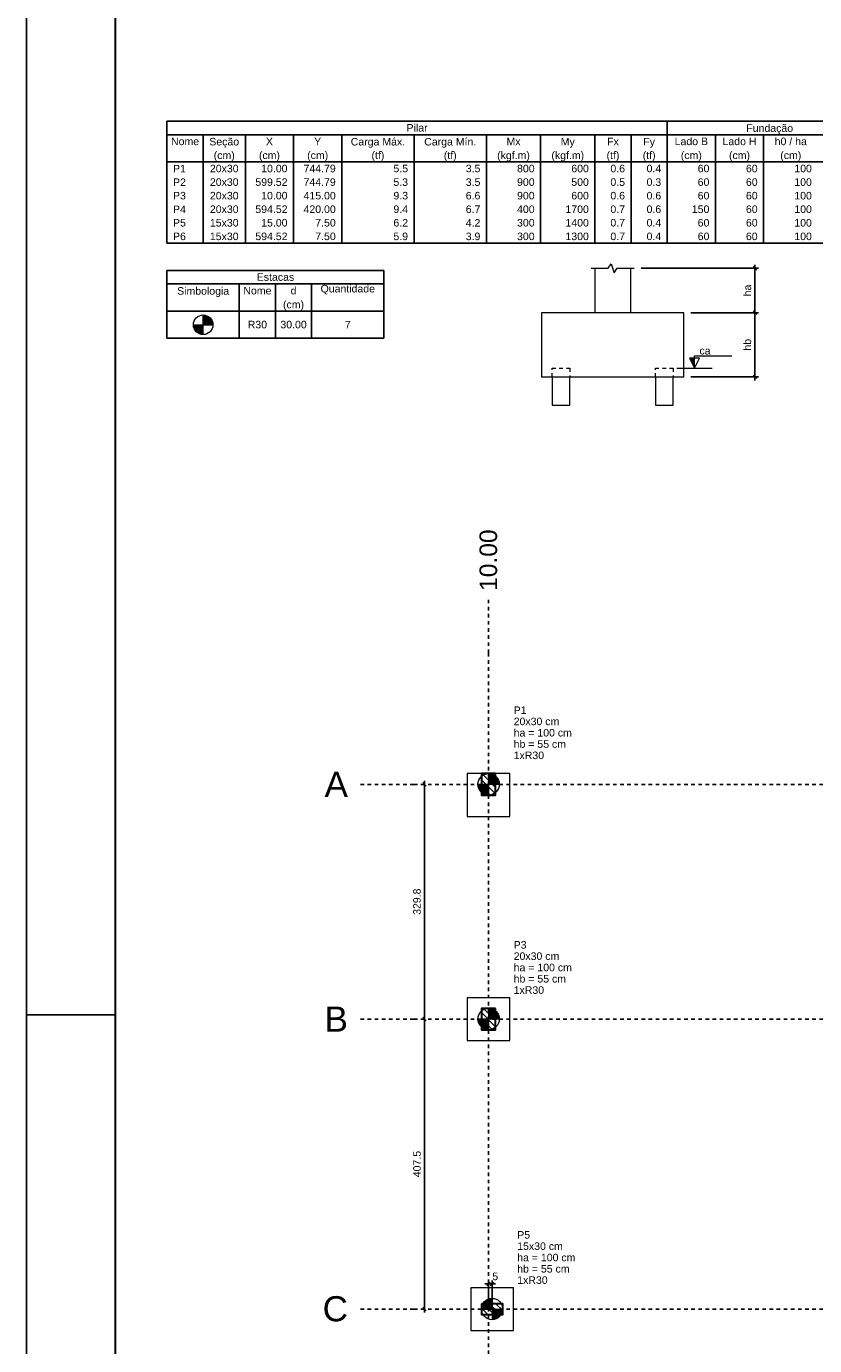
# Model space of a CAD drawing. Extents: x 1874 to 2462, y -2142 to -2023.
# Tile 2 of 74: x 1874 to 1896, y -2122 to -2085. Entities that reach past the tile are written whole.
import ezdxf

# ---------------------------------------------------------------- set-up
doc = ezdxf.new("R2010")
doc.units = 0
doc.header["$LTSCALE"] = 0.1
doc.header["$MEASUREMENT"] = 0
doc.header["$PDMODE"] = 3
doc.header["$PDSIZE"] = 0.1
doc.linetypes.add('DASHED2', pattern=[0.375, 0.25, -0.125])
doc.linetypes.add('DOT2', pattern=[3.175, 0, -3.175])
doc.layers.get('0').update_dxf_attribs({"linetype": 'CONTINUOUS', "lineweight": 25})
doc.layers.get('DEFPOINTS').update_dxf_attribs({"linetype": 'CONTINUOUS', "lineweight": 25})
for name, color, linetype, lineweight in [('LC-Cotas', 7, 'CONTINUOUS', 5), ('LC-EIXOS', 2, 'DASHED2', 25), ('LC-Estacas dos blocos', 1, 'CONTINUOUS', 20), ('LC-Hachuras dos pilares', 9, 'CONTINUOUS', 5), ('LC-Seção das fundações', 7, 'CONTINUOUS', 5), ('LC-Seção dos pilares', 160, 'CONTINUOUS', 30), ('LC-TABELAS', 7, 'CONTINUOUS', 25), ('LC-TEXTOS', 7, 'CONTINUOUS', 25), ('LC-Textos das tabelas', 7, 'CONTINUOUS', 25)]:
    doc.layers.add(name, color=color, linetype=linetype, lineweight=lineweight)
doc.layers.add('XX-CARIMBO', color=9, linetype='CONTINUOUS')
doc.layers.add('XX-FOLHA', color=253, linetype='CONTINUOUS')
doc.styles.add('ARIAL', font='arial.ttf')
doc.dimstyles.new('UM_1.000000', dxfattribs={"dimtxt": 0.18, "dimasz": 0.1, "dimexe": 0.1, "dimexo": 0.2, "dimgap": 0, "dimtad": 1, "dimtih": 1, "dimtoh": 1, "dimdec": 1, "dimzin": 0, "dimdsep": 46, "dimtxsty": 'Standard', "dimblk": 'CLOSED', "dimblk1": 'CLOSED', "dimblk2": 'CLOSED', "dimcen": 0.09, "dimdle": 0.1, "dimadec": 1, "dimazin": 2, "dimtfac": 1, "dimtdec": 4, "dimtofl": 0, "dimtmove": 0, "dimatfit": 3, "dimldrblk": 'CLOSED', "dimfxl": 1, "dimtolj": 1, "dimarcsym": 0})
doc.dimstyles.new('UM_50.000000', dxfattribs={"dimtxt": 0.18, "dimasz": 0.1, "dimexe": 0.1, "dimexo": 0.2, "dimgap": 0, "dimtad": 1, "dimtih": 1, "dimtoh": 1, "dimdec": 1, "dimlfac": 50, "dimzin": 0, "dimdsep": 46, "dimtxsty": 'Standard', "dimblk": 'CLOSED', "dimblk1": 'CLOSED', "dimblk2": 'CLOSED', "dimcen": 0.09, "dimdle": 0.1, "dimadec": 1, "dimazin": 2, "dimtfac": 1, "dimtdec": 4, "dimtofl": 0, "dimtmove": 0, "dimatfit": 3, "dimldrblk": 'CLOSED', "dimfxl": 1, "dimtolj": 1, "dimarcsym": 0})
pattern_1 = [(135, (1886.459, -2120.7653), (-0.0883883, -0.0883883), [])]

# ---------------------------------------------------------------- blocks, each defined once
blk = doc.blocks.new('_OBLIQUE')
at = {"color": 0, "linetype": 'ByBlock', "lineweight": -2}
blk.add_line((-0.5, -0.5), (0.5, 0.5), dxfattribs=at)
blk = doc.blocks.new('*D3730')
at = {"layer": 'DEFPOINTS', "color": 0, "transparency": 16777216}
for p in [(1886.659, -2119.909), (1886.659, -2120.615), (1886.759, -2120.615)]:
    blk.add_point(p, dxfattribs=at)
at = {"layer": 'LC-Cotas', "color": 0, "lineweight": -2, "transparency": 16777216}
for p, q in [((1886.859, -2119.909), (1886.559, -2119.909)), ((1886.659, -2120.415), (1886.659, -2119.809)), ((1886.759, -2120.415), (1886.759, -2119.809))]:
    blk.add_line(p, q, dxfattribs=at)
at = {"layer": 'LC-Cotas', "color": 0, "lineweight": -2, "transparency": 16777216, "xscale": 0.1, "yscale": 0.1, "zscale": 0.1, "rotation": 180}
blk.add_blockref('_OBLIQUE', (1886.659, -2119.909), dxfattribs=at)
at = {"layer": 'LC-Cotas', "color": 0, "lineweight": -2, "transparency": 16777216, "xscale": 0.1, "yscale": 0.1, "zscale": 0.1}
blk.add_blockref('_OBLIQUE', (1886.759, -2119.909), dxfattribs=at)
at = {"layer": 'LC-Cotas', "transparency": 16777216, "insert": (1886.847, -2119.698), "char_height": 0.2118, "attachment_point": 5, "style": 'ARIAL'}
blk.add_mtext('\\A1;5', dxfattribs=at)
blk = doc.blocks.new('*D3731')
at = {"layer": 'DEFPOINTS', "color": 0, "transparency": 16777216}
for p in [(1884.859, -2112.465), (1884.859, -2112.465), (1884.859, -2120.615)]:
    blk.add_point(p, dxfattribs=at)
at = {"layer": 'LC-Cotas', "color": 0, "lineweight": -2, "transparency": 16777216}
blk.add_line((1884.859, -2120.715), (1884.859, -2112.365), dxfattribs=at)
at = {"layer": 'LC-Cotas', "color": 0, "lineweight": -2, "transparency": 16777216, "xscale": 0.1, "yscale": 0.1, "zscale": 0.1}
for p, rotation in [((1884.859, -2112.465), 90), ((1884.859, -2120.615), 270)]:
    blk.add_blockref('_OBLIQUE', p, dxfattribs=dict(at, rotation=rotation))
at = {"layer": 'LC-Cotas', "transparency": 16777216, "insert": (1884.647, -2116.54), "char_height": 0.2118, "attachment_point": 5, "rotation": 90, "style": 'ARIAL'}
blk.add_mtext('\\A1;407.5', dxfattribs=at)
blk = doc.blocks.new('*D3732')
at = {"layer": 'DEFPOINTS', "color": 0, "transparency": 16777216}
for p in [(1884.859, -2105.87), (1884.859, -2105.87), (1884.859, -2112.465)]:
    blk.add_point(p, dxfattribs=at)
at = {"layer": 'LC-Cotas', "color": 0, "lineweight": -2, "transparency": 16777216}
blk.add_line((1884.859, -2112.565), (1884.859, -2105.77), dxfattribs=at)
at = {"layer": 'LC-Cotas', "color": 0, "lineweight": -2, "transparency": 16777216, "xscale": 0.1, "yscale": 0.1, "zscale": 0.1}
for p, rotation in [((1884.859, -2105.87), 90), ((1884.859, -2112.465), 270)]:
    blk.add_blockref('_OBLIQUE', p, dxfattribs=dict(at, rotation=rotation))
at = {"layer": 'LC-Cotas', "transparency": 16777216, "insert": (1884.647, -2109.167), "char_height": 0.2118, "attachment_point": 5, "rotation": 90, "style": 'ARIAL'}
blk.add_mtext('\\A1;329.8', dxfattribs=at)
blk = doc.blocks.new('*D3740')
at = {"layer": 'DEFPOINTS', "color": 0, "linetype": 'Continuous', "transparency": 16777216}
for p in [(1890.749, -2091.368), (1894.149, -2091.368), (1892.149, -2092.618)]:
    blk.add_point(p, dxfattribs=at)
at = {"layer": 'LC-Cotas', "color": 0, "linetype": 'Continuous', "lineweight": -2, "transparency": 16777216}
for p, q in [((1890.949, -2091.368), (1894.249, -2091.368)), ((1894.149, -2092.718), (1894.149, -2091.268)), ((1892.349, -2092.618), (1894.249, -2092.618))]:
    blk.add_line(p, q, dxfattribs=at)
at = {"layer": 'LC-Cotas', "color": 0, "linetype": 'Continuous', "lineweight": -2, "transparency": 16777216, "xscale": 0.1, "yscale": 0.1, "zscale": 0.1}
for p, rotation in [((1894.149, -2091.368), 90), ((1894.149, -2092.618), 270)]:
    blk.add_blockref('_OBLIQUE', p, dxfattribs=dict(at, rotation=rotation))
at = {"layer": 'LC-Cotas', "linetype": 'Continuous', "transparency": 16777216, "insert": (1893.937, -2091.993), "char_height": 0.2118, "attachment_point": 5, "rotation": 90, "style": 'ARIAL'}
blk.add_mtext('\\A1;ha', dxfattribs=at)
blk = doc.blocks.new('*D3741')
at = {"layer": 'DEFPOINTS', "color": 0, "linetype": 'Continuous', "transparency": 16777216}
for p in [(1892.149, -2092.618), (1894.149, -2092.618), (1892.149, -2094.418)]:
    blk.add_point(p, dxfattribs=at)
at = {"layer": 'LC-Cotas', "color": 0, "linetype": 'Continuous', "lineweight": -2, "transparency": 16777216}
for p, q in [((1894.149, -2094.518), (1894.149, -2092.518)), ((1892.349, -2092.618), (1894.249, -2092.618)), ((1892.349, -2094.418), (1894.249, -2094.418))]:
    blk.add_line(p, q, dxfattribs=at)
at = {"layer": 'LC-Cotas', "color": 0, "linetype": 'Continuous', "lineweight": -2, "transparency": 16777216, "xscale": 0.1, "yscale": 0.1, "zscale": 0.1}
for p, rotation in [((1894.149, -2092.618), 90), ((1894.149, -2094.418), 270)]:
    blk.add_blockref('_OBLIQUE', p, dxfattribs=dict(at, rotation=rotation))
at = {"layer": 'LC-Cotas', "linetype": 'Continuous', "transparency": 16777216, "insert": (1893.937, -2093.518), "char_height": 0.2118, "attachment_point": 5, "rotation": 90, "style": 'ARIAL'}
blk.add_mtext('\\A1;hb', dxfattribs=at)
blk = doc.blocks.new('Aprovacao A-1_SC')
at = {"layer": 'XX-CARIMBO', "ltscale": 0.5}
blk.add_line((0, 594), (0, 0), dxfattribs=at)
at = {"layer": 'XX-FOLHA', "ltscale": 0.5}
blk.add_line((25, 297), (0, 297), dxfattribs=at)
at = {"layer": 'XX-FOLHA'}
blk.add_line((25, 297), (0, 297), dxfattribs=at)
at = {"layer": 'XX-FOLHA', "ltscale": 0.5, "const_width": 0.5}
blk.add_lwpolyline([(25, 584), (25, 10), (830, 10), (830, 584), (25, 584)], dxfattribs=at)

msp = doc.modelspace()

# ---------------------------------------------------------------- hatches: boundary and pattern name
at = {"layer": 'LC-Cotas', "linetype": 'Continuous'}
msp.add_hatch(color=256, dxfattribs=at).paths.add_polyline_path([(1892.4486, -2094.1784), (1892.4486, -2093.8984), (1892.3086, -2093.8984), (1892.4486, -2094.1784)])
at = {"layer": 'LC-Estacas dos blocos', "linetype": 'Continuous'}
for points in [[(1878.6352, -2092.9554), (1878.3599, -2092.9554), (1878.3633, -2092.9985), (1878.3734, -2093.0405), (1878.3899, -2093.0804), (1878.4125, -2093.1173), (1878.4405, -2093.1501), (1878.4734, -2093.1782), (1878.5102, -2093.2008), (1878.5502, -2093.2173), (1878.5922, -2093.2274), (1878.6352, -2093.2308), (1878.6352, -2092.9554)], [(1878.6352, -2092.9554), (1878.9106, -2092.9554), (1878.9072, -2092.9124), (1878.8971, -2092.8703), (1878.8806, -2092.8304), (1878.858, -2092.7936), (1878.8299, -2092.7607), (1878.7971, -2092.7327), (1878.7602, -2092.7101), (1878.7203, -2092.6936), (1878.6783, -2092.6835), (1878.6352, -2092.6801), (1878.6352, -2092.9554)], [(1886.659, -2105.8695), (1886.959, -2105.8695), (1886.9553, -2105.8226), (1886.9443, -2105.7768), (1886.9263, -2105.7333), (1886.9017, -2105.6932), (1886.8711, -2105.6574), (1886.8353, -2105.6268), (1886.7952, -2105.6022), (1886.7517, -2105.5842), (1886.7059, -2105.5732), (1886.659, -2105.5695), (1886.659, -2105.8695)], [(1886.659, -2105.8695), (1886.359, -2105.8695), (1886.3627, -2105.9164), (1886.3737, -2105.9622), (1886.3917, -2106.0057), (1886.4163, -2106.0458), (1886.4469, -2106.0816), (1886.4827, -2106.1122), (1886.5228, -2106.1368), (1886.5663, -2106.1548), (1886.6121, -2106.1658), (1886.659, -2106.1695), (1886.659, -2105.8695)], [(1886.659, -2112.4653), (1886.959, -2112.4653), (1886.9553, -2112.4184), (1886.9443, -2112.3726), (1886.9263, -2112.3291), (1886.9017, -2112.289), (1886.8711, -2112.2532), (1886.8353, -2112.2226), (1886.7952, -2112.198), (1886.7517, -2112.18), (1886.7059, -2112.169), (1886.659, -2112.1653), (1886.659, -2112.4653)], [(1886.659, -2112.4653), (1886.359, -2112.4653), (1886.3627, -2112.5122), (1886.3737, -2112.558), (1886.3917, -2112.6015), (1886.4163, -2112.6416), (1886.4469, -2112.6774), (1886.4827, -2112.708), (1886.5228, -2112.7326), (1886.5663, -2112.7506), (1886.6121, -2112.7616), (1886.659, -2112.7653), (1886.659, -2112.4653)], [(1886.759, -2120.6153), (1886.759, -2120.3153), (1886.7121, -2120.319), (1886.6663, -2120.33), (1886.6228, -2120.348), (1886.5827, -2120.3726), (1886.5469, -2120.4032), (1886.5163, -2120.439), (1886.4917, -2120.4791), (1886.4737, -2120.5226), (1886.4627, -2120.5684), (1886.459, -2120.6153), (1886.759, -2120.6153)], [(1886.759, -2120.6153), (1886.759, -2120.9153), (1886.8059, -2120.9116), (1886.8517, -2120.9006), (1886.8952, -2120.8826), (1886.9353, -2120.858), (1886.9711, -2120.8274), (1887.0017, -2120.7916), (1887.0263, -2120.7515), (1887.0443, -2120.708), (1887.0553, -2120.6622), (1887.059, -2120.6153), (1886.759, -2120.6153)]]:
    msp.add_hatch(color=256, dxfattribs=at).paths.add_polyline_path(points)
at = {"layer": 'LC-Hachuras dos pilares', "linetype": 'Continuous'}
h = msp.add_hatch(dxfattribs=at)
h.set_pattern_fill('ANSI31', color=256, angle=90, style=0)
h.set_pattern_definition(pattern_1)
h.paths.add_polyline_path([(1886.859, -2105.5695), (1886.459, -2105.5695), (1886.459, -2106.1695), (1886.859, -2106.1695), (1886.859, -2105.5695)])
h = msp.add_hatch(dxfattribs=at)
h.set_pattern_fill('ANSI31', color=256, angle=90, style=0)
h.set_pattern_definition(pattern_1)
h.paths.add_polyline_path([(1886.859, -2112.1653), (1886.459, -2112.1653), (1886.459, -2112.7653), (1886.859, -2112.7653), (1886.859, -2112.1653)])
h = msp.add_hatch(dxfattribs=at)
h.set_pattern_fill('ANSI31', color=256, angle=90, style=0)
h.set_pattern_definition(pattern_1)
h.paths.add_polyline_path([(1886.459, -2120.4653), (1886.459, -2120.7653), (1887.059, -2120.7653), (1887.059, -2120.4653), (1886.459, -2120.4653)])

# ---------------------------------------------------------------- linework, layer by layer
at = {"layer": 'LC-Cotas', "linetype": 'Continuous'}
msp.add_line((1891.9486, -2094.1784), (1892.9486, -2094.1784), dxfattribs=at)
msp.add_lwpolyline([(1892.4486, -2094.1784), (1892.5886, -2093.8984), (1892.3086, -2093.8984), (1892.4486, -2094.1784), (1892.4486, -2093.8284), (1893.4986, -2093.8284)], dxfattribs=at)
at = {"layer": 'LC-EIXOS'}
for p, q in [((1886.659, -2102.181), (1886.659, -2100.681)), ((1886.659, -2102.181), (1886.659, -2122.7153)), ((1883.059, -2105.8695), (1884.559, -2105.8695)), ((1884.559, -2105.8695), (1902.2862, -2105.8695)), ((1883.059, -2112.4653), (1884.559, -2112.4653)), ((1884.559, -2112.4653), (1902.2862, -2112.4653)), ((1883.059, -2120.6153), (1884.559, -2120.6153)), ((1884.559, -2120.6153), (1902.2862, -2120.6153))]:
    msp.add_line(p, q, dxfattribs=at)
at = {"layer": 'LC-Estacas dos blocos'}
for p, q in [((1878.3599, -2092.9554), (1878.9106, -2092.9554)), ((1878.6352, -2093.2308), (1878.6352, -2092.6801)), ((1886.659, -2105.5695), (1886.659, -2106.1695)), ((1886.959, -2105.8695), (1886.359, -2105.8695)), ((1886.659, -2112.1653), (1886.659, -2112.7653)), ((1886.959, -2112.4653), (1886.359, -2112.4653)), ((1886.759, -2120.3153), (1886.759, -2120.9153)), ((1886.459, -2120.6153), (1887.059, -2120.6153))]:
    msp.add_line(p, q, dxfattribs=at)
at = {"layer": 'LC-Estacas dos blocos', "linetype": 'DOT2', "ltscale": 0.05}
for points in [[(1888.4486, -2094.4184), (1888.4486, -2094.1784), (1888.9486, -2094.1784), (1888.9486, -2094.4184)], [(1891.3486, -2094.4184), (1891.3486, -2094.1784), (1891.8486, -2094.1784), (1891.8486, -2094.4184)]]:
    msp.add_lwpolyline(points, dxfattribs=at)
at = {"layer": 'LC-Estacas dos blocos', "linetype": 'Continuous'}
for points in [[(1888.4486, -2094.4184), (1888.4486, -2095.2184), (1888.9486, -2095.2184), (1888.9486, -2094.4184)], [(1891.3486, -2094.4184), (1891.3486, -2095.2184), (1891.8486, -2095.2184), (1891.8486, -2094.4184)]]:
    msp.add_lwpolyline(points, dxfattribs=at)
at = {"layer": 'LC-Estacas dos blocos'}
for centre, radius in [((1878.6352, -2092.9554), 0.2753), ((1886.659, -2105.8695), 0.3), ((1886.659, -2112.4653), 0.3), ((1886.759, -2120.6153), 0.3)]:
    msp.add_circle(centre, radius, dxfattribs=at)
at = {"layer": 'LC-Seção das fundações', "linetype": 'Continuous'}
for p, q in [((1889.6486, -2091.3684), (1889.6486, -2092.6184)), ((1890.6486, -2091.3684), (1890.6486, -2092.6184))]:
    msp.add_line(p, q, dxfattribs=at)
msp.add_lwpolyline([(1889.5486, -2091.3684), (1890.0226, -2091.3684), (1890.1066, -2091.2424), (1890.1906, -2091.4944), (1890.2746, -2091.3684), (1890.7486, -2091.3684)], dxfattribs=at)
msp.add_lwpolyline([(1888.1486, -2092.6184), (1888.1486, -2094.4184), (1892.1486, -2094.4184), (1892.1486, -2092.6184), (1888.1486, -2092.6184)], close=True, dxfattribs=at)
at = {"layer": 'LC-Seção das fundações'}
for points in [[(1887.259, -2106.7695), (1887.259, -2105.5695), (1886.059, -2105.5695), (1886.059, -2106.7695), (1887.259, -2106.7695)], [(1887.259, -2113.0653), (1887.259, -2111.8653), (1886.059, -2111.8653), (1886.059, -2113.0653), (1887.259, -2113.0653)], [(1887.359, -2120.0153), (1886.159, -2120.0153), (1886.159, -2121.2153), (1887.359, -2121.2153), (1887.359, -2120.0153)]]:
    msp.add_lwpolyline(points, close=True, dxfattribs=at)
at = {"layer": 'LC-Seção dos pilares'}
for points in [[(1886.859, -2105.5695), (1886.459, -2105.5695), (1886.459, -2106.1695), (1886.859, -2106.1695), (1886.859, -2105.5695)], [(1886.859, -2112.1653), (1886.459, -2112.1653), (1886.459, -2112.7653), (1886.859, -2112.7653), (1886.859, -2112.1653)], [(1886.459, -2120.4653), (1886.459, -2120.7653), (1887.059, -2120.7653), (1887.059, -2120.4653), (1886.459, -2120.4653)]]:
    msp.add_lwpolyline(points, close=True, dxfattribs=at)
at = {"layer": 'LC-TABELAS'}
for p, q in [((1877.6186, -2087.2336), (1902.3568, -2087.2336)), ((1877.6186, -2087.2336), (1877.6186, -2090.6647)), ((1891.6821, -2087.2336), (1891.6821, -2087.6148)), ((1877.6186, -2087.6148), (1902.3568, -2087.6148)), ((1878.6352, -2087.6148), (1878.6352, -2090.6647)), ((1879.8213, -2087.6148), (1879.8213, -2090.6647)), ((1881.1768, -2087.6148), (1881.1768, -2090.6647)), ((1882.5324, -2087.6148), (1882.5324, -2090.6647)), ((1884.5656, -2087.6148), (1884.5656, -2090.6647)), ((1886.5989, -2087.6148), (1886.5989, -2090.6647)), ((1888.1239, -2087.6148), (1888.1239, -2090.6647)), ((1889.6488, -2087.6148), (1889.6488, -2090.6647)), ((1890.6655, -2087.6148), (1890.6655, -2090.6647)), ((1891.6821, -2087.6148), (1891.6821, -2090.6647)), ((1893.0376, -2087.6148), (1893.0376, -2090.6647)), ((1894.3932, -2087.6148), (1894.3932, -2090.6647)), ((1877.6186, -2088.3773), (1902.3568, -2088.3773)), ((1877.6186, -2090.6647), (1902.3568, -2090.6647)), ((1877.6186, -2091.4272), (1883.7184, -2091.4272)), ((1877.6186, -2091.4272), (1877.6186, -2093.3334)), ((1883.7184, -2091.4272), (1883.7184, -2093.3334)), ((1877.6186, -2091.8084), (1883.7184, -2091.8084)), ((1879.6519, -2091.8084), (1879.6519, -2093.3334)), ((1880.6685, -2091.8084), (1880.6685, -2093.3334)), ((1881.6852, -2091.8084), (1881.6852, -2093.3334)), ((1877.6186, -2092.5709), (1883.7184, -2092.5709)), ((1877.6186, -2093.3334), (1883.7184, -2093.3334))]:
    msp.add_line(p, q, dxfattribs=at)

# ---------------------------------------------------------------- block references
at = {"xscale": 0.1, "yscale": 0.1, "zscale": 0.1}
msp.add_blockref('Aprovacao A-1_SC', (1873.665, -2142.045), dxfattribs=at)

# ---------------------------------------------------------------- texts
at = {"layer": 'LC-Cotas', "insert": (1892.589, -2093.7934), "char_height": 0.2118, "width": 0.50832, "attachment_point": 7, "line_spacing_factor": 0.798, "style": 'ARIAL'}
msp.add_mtext('ca', dxfattribs=at)
at = {"layer": 'LC-TEXTOS', "insert": (1886.9059, -2100.4343), "char_height": 0.4942, "width": 2.9652, "attachment_point": 7, "rotation": 90.00021, "line_spacing_factor": 0.798, "style": 'ARIAL'}
msp.add_mtext('10.00', dxfattribs=at)
at = {"layer": 'LC-TEXTOS', "line_spacing_factor": 0.798, "style": 'ARIAL'}
for s, insert, char_height, width, attachment_point in [('P1', (1887.365, -2103.8924), 0.2118, 0.50832, 7), ('20x30 cm', (1887.365, -2104.2104), 0.2118, 2.03328, 7), ('ha = 100 cm', (1887.365, -2104.5284), 0.2118, 2.79576, 7), ('hb = 55 cm', (1887.365, -2104.8454), 0.2118, 2.5416, 7), ('1xR30', (1887.365, -2105.1634), 0.2118, 1.2708, 7), ('A', (1882.706, -2106.2223), 0.706, 0.8472, 9), ('P3', (1887.365, -2110.4884), 0.2118, 0.50832, 7), ('20x30 cm', (1887.365, -2110.8064), 0.2118, 2.03328, 7), ('ha = 100 cm', (1887.365, -2111.1244), 0.2118, 2.79576, 7), ('1xR30', (1887.365, -2111.7594), 0.2118, 1.2708, 7), ('hb = 55 cm', (1887.365, -2111.4414), 0.2118, 2.5416, 7), ('B', (1882.706, -2112.8183), 0.706, 0.8472, 9), ('P5', (1887.465, -2118.6384), 0.2118, 0.50832, 7), ('15x30 cm', (1887.465, -2118.9564), 0.2118, 2.03328, 7), ('ha = 100 cm', (1887.465, -2119.2744), 0.2118, 2.79576, 7), ('hb = 55 cm', (1887.465, -2119.5914), 0.2118, 2.5416, 7), ('1xR30', (1887.465, -2119.9094), 0.2118, 1.2708, 7), ('C', (1882.706, -2120.9683), 0.706, 0.8472, 9)]:
    msp.add_mtext(s, dxfattribs=dict(at, insert=insert, char_height=char_height, width=width, attachment_point=attachment_point))
at = {"layer": 'LC-Textos das tabelas', "char_height": 0.2118, "line_spacing_factor": 0.798, "style": 'ARIAL'}
for s, insert, width, attachment_point in [('Pilar', (1884.65, -2087.5304), 1.2708, 8), ('Fundação', (1894.563, -2087.6003), 2.03328, 8), ('Nome', (1878.127, -2087.9114), 1.01664, 8), ('Seção', (1879.228, -2087.9813), 1.2708, 8), ('X', (1880.499, -2087.9114), 0.25416, 8), ('Y', (1881.855, -2087.9114), 0.25416, 8), ('Carga Máx.', (1883.549, -2087.9813), 2.5416, 8), ('Carga Mín.', (1885.582, -2087.9813), 2.5416, 8), ('Mx', (1887.361, -2087.9114), 0.50832, 8), ('My', (1888.886, -2087.9813), 0.50832, 8), ('Fx', (1890.157, -2087.9114), 0.50832, 8), ('Fy', (1891.174, -2087.9813), 0.50832, 8), ('Lado B', (1892.36, -2087.9114), 1.52496, 8), ('Lado H', (1893.715, -2087.9114), 1.52496, 8), ('h0 / ha', (1895.156, -2087.9114), 1.77912, 8), ('(cm)', (1879.228, -2088.3623), 1.01664, 8), ('(cm)', (1880.499, -2088.3623), 1.01664, 8), ('(cm)', (1881.855, -2088.3623), 1.01664, 8), ('(tf)', (1883.549, -2088.3623), 1.01664, 8), ('(tf)', (1885.582, -2088.3623), 1.01664, 8), ('(kgf.m)', (1887.361, -2088.3623), 1.77912, 8), ('(kgf.m)', (1888.886, -2088.3623), 1.77912, 8), ('(tf)', (1890.157, -2088.3623), 1.01664, 8), ('(tf)', (1891.174, -2088.3623), 1.01664, 8), ('(cm)', (1892.36, -2088.3623), 1.01664, 8), ('(cm)', (1893.715, -2088.3623), 1.01664, 8), ('(cm)', (1895.156, -2088.3623), 1.01664, 8), ('P1', (1877.788, -2088.6734), 0.50832, 7), ('20x30', (1879.228, -2088.6734), 1.2708, 8), ('10.00', (1881.007, -2088.6734), 1.2708, 9), ('744.79', (1882.363, -2088.6734), 1.52496, 9), ('5.5', (1884.396, -2088.6734), 0.76248, 9), ('3.5', (1886.429, -2088.6734), 0.76248, 9), ('800', (1887.954, -2088.6734), 0.76248, 9), ('600', (1889.479, -2088.6734), 0.76248, 9), ('0.6', (1890.496, -2088.6734), 0.76248, 9), ('0.4', (1891.513, -2088.6734), 0.76248, 9), ('60', (1892.868, -2088.6734), 0.50832, 9), ('60', (1894.224, -2088.6734), 0.50832, 9), ('100', (1895.749, -2088.6734), 0.76248, 9), ('P2', (1877.788, -2089.0554), 0.50832, 7), ('20x30', (1879.228, -2089.0554), 1.2708, 8), ('599.52', (1881.007, -2089.0554), 1.52496, 9), ('744.79', (1882.363, -2089.0554), 1.52496, 9), ('5.3', (1884.396, -2089.0554), 0.76248, 9), ('3.5', (1886.429, -2089.0554), 0.76248, 9), ('900', (1887.954, -2089.0554), 0.76248, 9), ('500', (1889.479, -2089.0554), 0.76248, 9), ('0.5', (1890.496, -2089.0554), 0.76248, 9), ('0.3', (1891.513, -2089.0554), 0.76248, 9), ('60', (1892.868, -2089.0554), 0.50832, 9), ('60', (1894.224, -2089.0554), 0.50832, 9), ('100', (1895.749, -2089.0554), 0.76248, 9), ('P3', (1877.788, -2089.4364), 0.50832, 7), ('20x30', (1879.228, -2089.4364), 1.2708, 8), ('10.00', (1881.007, -2089.4364), 1.2708, 9), ('415.00', (1882.363, -2089.4364), 1.52496, 9), ('9.3', (1884.396, -2089.4364), 0.76248, 9), ('6.6', (1886.429, -2089.4364), 0.76248, 9), ('900', (1887.954, -2089.4364), 0.76248, 9), ('600', (1889.479, -2089.4364), 0.76248, 9), ('0.6', (1890.496, -2089.4364), 0.76248, 9), ('0.6', (1891.513, -2089.4364), 0.76248, 9), ('60', (1892.868, -2089.4364), 0.50832, 9), ('60', (1894.224, -2089.4364), 0.50832, 9), ('100', (1895.749, -2089.4364), 0.76248, 9), ('P4', (1877.788, -2089.8174), 0.50832, 7), ('20x30', (1879.228, -2089.8174), 1.2708, 8), ('594.52', (1881.007, -2089.8174), 1.52496, 9), ('420.00', (1882.363, -2089.8174), 1.52496, 9), ('9.4', (1884.396, -2089.8174), 0.76248, 9), ('6.7', (1886.429, -2089.8174), 0.76248, 9), ('400', (1887.954, -2089.8174), 0.76248, 9), ('1700', (1889.479, -2089.8174), 1.01664, 9), ('0.7', (1890.496, -2089.8174), 0.76248, 9), ('0.6', (1891.513, -2089.8174), 0.76248, 9), ('150', (1892.868, -2089.8174), 0.76248, 9), ('60', (1894.224, -2089.8174), 0.50832, 9), ('100', (1895.749, -2089.8174), 0.76248, 9), ('P5', (1877.788, -2090.1984), 0.50832, 7), ('15x30', (1879.228, -2090.1984), 1.2708, 8), ('15.00', (1881.007, -2090.1984), 1.2708, 9), ('7.50', (1882.363, -2090.1984), 1.01664, 9), ('6.2', (1884.396, -2090.1984), 0.76248, 9), ('4.2', (1886.429, -2090.1984), 0.76248, 9), ('300', (1887.954, -2090.1984), 0.76248, 9), ('1400', (1889.479, -2090.1984), 1.01664, 9), ('0.7', (1890.496, -2090.1984), 0.76248, 9), ('0.4', (1891.513, -2090.1984), 0.76248, 9), ('60', (1892.868, -2090.1984), 0.50832, 9), ('60', (1894.224, -2090.1984), 0.50832, 9), ('100', (1895.749, -2090.1984), 0.76248, 9), ('P6', (1877.788, -2090.5804), 0.50832, 7), ('15x30', (1879.228, -2090.5804), 1.2708, 8), ('594.52', (1881.007, -2090.5804), 1.52496, 9), ('7.50', (1882.363, -2090.5804), 1.01664, 9), ('5.9', (1884.396, -2090.5804), 0.76248, 9), ('3.9', (1886.429, -2090.5804), 0.76248, 9), ('300', (1887.954, -2090.5804), 0.76248, 9), ('1300', (1889.479, -2090.5804), 1.01664, 9), ('0.7', (1890.496, -2090.5804), 0.76248, 9), ('0.4', (1891.513, -2090.5804), 0.76248, 9), ('60', (1892.868, -2090.5804), 0.50832, 9), ('60', (1894.224, -2090.5804), 0.50832, 9), ('100', (1895.749, -2090.5804), 0.76248, 9), ('Estacas', (1880.669, -2091.7234), 1.77912, 8), ('Nome', (1880.16, -2092.1054), 1.01664, 8), ('d', (1881.177, -2092.1054), 0.25416, 8), ('Quantidade', (1882.702, -2092.1054), 2.5416, 8), ('Simbologia', (1878.635, -2092.1753), 2.5416, 8), ('(cm)', (1881.177, -2092.5563), 1.01664, 8), ('R30', (1880.16, -2093.0584), 0.76248, 8), ('30.00', (1881.177, -2093.0584), 1.2708, 8), ('7', (1882.702, -2093.0584), 0.25416, 8)]:
    msp.add_mtext(s, dxfattribs=dict(at, insert=insert, width=width, attachment_point=attachment_point))

# ---------------------------------------------------------------- dimensions: what is measured, and where the dimension line sits
at = {"layer": 'LC-Cotas', "linetype": 'Continuous'}
for base, p1, p2, text, picture, middle in [((1894.1486, -2091.3684), (1892.1486, -2092.6184), (1890.7486, -2091.3684), 'ha', '*D3740', (1893.9368, -2091.9934)), ((1894.1486, -2092.6184), (1892.1486, -2094.4184), (1892.1486, -2092.6184), 'hb', '*D3741', (1893.9368, -2093.5184))]:
    dim = msp.add_linear_dim(base=base, p1=p1, p2=p2, angle=90, text=text, dimstyle='UM_1.000000', override={"dimtxt": 0.2118, "dimasz": 0.1, "dimexe": 0.1, "dimexo": 0.2, "dimtad": 1, "dimtih": 0, "dimtoh": 0, "dimdec": 1, "dimlfac": 1, "dimzin": 8, "dimtxsty": 'ARIAL', "dimblk": 'OBLIQUE', "dimblk1": 'OBLIQUE', "dimblk2": 'OBLIQUE', "dimsah": 1, "dimdle": 0.1, "dimse1": 0, "dimse2": 0, "dimclrt": 256, "dimadec": 1, "dimazin": 3, "dimtmove": 2, "dimldrblk": 'OBLIQUE'}, dxfattribs=at)
    dim.commit()
    dim.dimension.update_dxf_attribs({"geometry": picture, "text_midpoint": middle, "dimtype": 160, "text_rotation": 90})
at = {"layer": 'LC-Cotas'}
for base, p1, p2, picture, middle in [((1884.859, -2105.8695), (1884.859, -2112.4653), (1884.859, -2105.8695), '*D3732', (1884.6472, -2109.1674)), ((1884.859, -2112.4653), (1884.859, -2120.6153), (1884.859, -2112.4653), '*D3731', (1884.6472, -2116.5403))]:
    dim = msp.add_linear_dim(base=base, p1=p1, p2=p2, angle=90, dimstyle='UM_50.000000', override={"dimtxt": 0.2118, "dimasz": 0.1, "dimexe": 0.1, "dimexo": 0.2, "dimtad": 1, "dimtih": 0, "dimtoh": 0, "dimdec": 1, "dimlfac": 50, "dimzin": 8, "dimtxsty": 'ARIAL', "dimblk": 'OBLIQUE', "dimblk1": 'OBLIQUE', "dimblk2": 'OBLIQUE', "dimsah": 1, "dimdle": 0.1, "dimse1": 1, "dimse2": 1, "dimclrt": 256, "dimadec": 1, "dimazin": 3, "dimtmove": 2, "dimldrblk": 'OBLIQUE'}, dxfattribs=at)
    dim.commit()
    dim.dimension.update_dxf_attribs({"geometry": picture, "text_midpoint": middle, "dimtype": 160, "text_rotation": 90})
dim = msp.add_linear_dim(base=(1886.659, -2119.9094), p1=(1886.759, -2120.6153), p2=(1886.659, -2120.6153), dimstyle='UM_50.000000', override={"dimtxt": 0.2118, "dimasz": 0.1, "dimexe": 0.1, "dimexo": 0.2, "dimtad": 1, "dimtih": 0, "dimtoh": 0, "dimdec": 1, "dimlfac": 50, "dimzin": 8, "dimtxsty": 'ARIAL', "dimblk": 'OBLIQUE', "dimblk1": 'OBLIQUE', "dimblk2": 'OBLIQUE', "dimsah": 1, "dimdle": 0.1, "dimse1": 0, "dimse2": 0, "dimclrt": 256, "dimadec": 1, "dimazin": 3, "dimtmove": 2, "dimldrblk": 'OBLIQUE'}, dxfattribs=at)
dim.commit()
dim.dimension.update_dxf_attribs({"geometry": '*D3730', "text_midpoint": (1886.8465, -2119.6976), "dimtype": 160})

doc.saveas('drawing.dxf')
